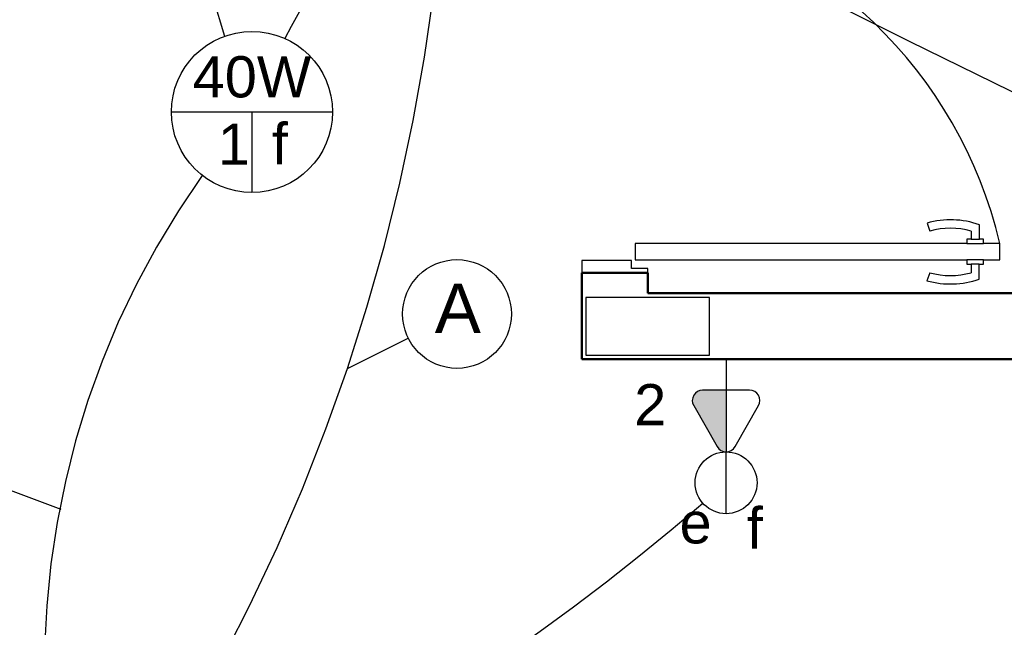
# Model space of a CAD drawing. Extents: x -98 to 248, y -55 to 13.
# Tile 15 of 117: x -5.07 to -2.68, y -31.06 to -29.59. Entities that reach past the tile are written whole.
import ezdxf
from ezdxf.enums import TextEntityAlignment as Align

# ---------------------------------------------------------------- set-up
doc = ezdxf.new("R2010")
doc.units = 0
doc.header["$LTSCALE"] = 0.01
doc.linetypes.add('ELETRODUTO_TETO', pattern=[1000, 1000, 0])
for name, color, linetype in [('ALVENARIA', 253, 'Continuous'), ('ELETRODUTO', 5, 'Continuous'), ('INDICACAO_BIT_FIACAO', 7, 'Continuous'), ('INDICACAO_CIRCUITO', 7, 'Continuous'), ('INDICACAO_INTERRUPTOR', 7, 'Continuous'), ('INDICACAO_POTENCIA', 7, 'Continuous'), ('INTERRUPTORES', 209, 'Continuous'), ('LINHA_DE_CHAMADA', 1, 'Continuous'), ('LUMINÁRIAS', 4, 'Continuous'), ('TOMADAS', 87, 'Continuous')]:
    doc.layers.add(name, color=color, linetype=linetype)
doc.layers.add('X_LIGACAO_VIRTUAL_OBJ', color=7, linetype='Continuous', plot=False)
doc.styles.add('Arial', font='arial.ttf', dxfattribs={"height": 0.1})

# ---------------------------------------------------------------- blocks, each defined once
blk = doc.blocks.new('BASE 1')
at = {"layer": 'ALVENARIA'}
for p, q in [((11.4674, -6.9094), (11.4742, -6.9289)), ((11.5942, -6.9489), (11.5942, -6.9136)), ((11.5742, -6.9489), (11.5642, -6.9489)), ((11.5642, -6.9489), (11.5642, -6.9589)), ((11.5742, -6.9289), (11.5742, -6.9489)), ((11.5742, -6.9489), (11.5942, -6.9489)), ((11.6042, -6.9489), (11.5942, -6.9489)), ((11.6042, -6.9589), (11.6042, -6.9489)), ((11.5642, -6.9589), (10.7596, -6.9589)), ((10.7596, -6.9589), (10.7596, -6.9989)), ((11.5642, -6.9589), (11.6042, -6.9589)), ((11.644, -6.9589), (11.6042, -6.9589)), ((11.644, -6.9989), (11.644, -6.9589)), ((10.7506, -7), (10.6299, -7)), ((10.6299, -7), (10.6299, -7.03)), ((10.7506, -7.02), (10.7506, -7)), ((10.7899, -7.02), (10.7506, -7.02)), ((10.7596, -6.9989), (11.564, -6.9989)), ((10.7899, -7.03), (10.7899, -7.02)), ((11.564, -6.9989), (11.564, -7.0089)), ((11.604, -6.9989), (11.564, -6.9989)), ((11.564, -7.0089), (11.574, -7.0089)), ((11.594, -7.0089), (11.574, -7.0089)), ((11.574, -7.0089), (11.574, -7.03)), ((11.594, -7.0089), (11.604, -7.0089)), ((11.594, -7.0453), (11.594, -7.0089)), ((11.604, -6.9989), (11.644, -6.9989)), ((11.604, -7.0089), (11.604, -6.9989)), ((10.6299, -7.03), (10.7899, -7.03)), ((11.474, -7.03), (11.4672, -7.0495))]:
    blk.add_line(p, q, dxfattribs=at)
at = {"layer": 'ALVENARIA', "lineweight": 50}
for p, q in [((10.6299, -7.03), (10.6299, -7.24)), ((10.6299, -7.03), (10.7899, -7.03)), ((10.7899, -7.08), (10.7899, -7.03)), ((11.69, -7.08), (10.7899, -7.08)), ((10.6299, -7.24), (11.8275, -7.24))]:
    blk.add_line(p, q, dxfattribs=at)
at = {"layer": 'ALVENARIA', "lineweight": 25}
for p, q in [((10.9399, -7.09), (10.6399, -7.09)), ((10.6399, -7.09), (10.6399, -7.23)), ((10.9399, -7.23), (10.9399, -7.09)), ((10.6399, -7.23), (10.9399, -7.23))]:
    blk.add_line(p, q, dxfattribs=at)
at = {"layer": 'ALVENARIA'}
for centre, radius, start, end in [((10.5846, -7.209), 1.0885, 13.2834, 79.1294), ((11.5242, -7.1119), 0.2103, 70.5614, 105.6714), ((11.5242, -7.1119), 0.1898, 74.7222, 105.2778), ((11.524, -6.847), 0.2103, 254.3286, 289.4386), ((11.524, -6.847), 0.1898, 254.7222, 285.2778)]:
    blk.add_arc(centre, radius, start, end, dxfattribs=at)
blk = doc.blocks.new('*U122', base_point=(-21885.7191, -13710.6764))
for p, q in [((-21885.9146, -13710.6764), (-21885.5236, -13710.6764)), ((-21885.7191, -13710.6764), (-21885.7191, -13710.8719))]:
    blk.add_line(p, q)
at = {"linetype": 'Continuous'}
blk.add_circle((-21885.7191, -13710.6764), 0.1955, dxfattribs=at)
blk = doc.blocks.new('*U134', base_point=(-21905.6834, -13730.0884))
blk.add_hatch(color=256).paths.add_polyline_path([(-21905.4714, -13730.1101, 0.269143), (-21905.4588, -13730.0884), (-21905.6084, -13730.0884), (-21905.6084, -13730.1453, 0.575867), (-21905.571, -13730.167)])
for p, q in [((-21905.4714, -13730.0667), (-21905.571, -13730.0098)), ((-21905.6084, -13730.0315), (-21905.6084, -13730.0884)), ((-21905.6834, -13730.0884), (-21905.6084, -13730.0884)), ((-21905.6084, -13730.0884), (-21905.6084, -13730.1453)), ((-21905.6084, -13730.0884), (-21905.4588, -13730.0884)), ((-21905.571, -13730.167), (-21905.4714, -13730.1101))]:
    blk.add_line(p, q)
for centre, start, end in [((-21905.5834, -13730.0315), 60.2551, 180), ((-21905.4838, -13730.0884), 299.7449, 60.2551), ((-21905.5834, -13730.1453), 180, 299.7449)]:
    blk.add_arc(centre, 0.025, start, end)
blk = doc.blocks.new('*U135', base_point=(-21895.6094, -13713.3485))
at = {"linetype": 'ByBlock'}
blk.add_lwpolyline([(-21895.6094, -13713.3485), (-21895.6093, -13713.3485)], dxfattribs=at)
blk = doc.blocks.new('*U186', base_point=(-21884.5639, -13710.2237))
at = {"linetype": 'ByBlock'}
blk.add_arc((-21885.44, -13712.9388), 2.853, 72.1159, 107.8841, dxfattribs=at)
blk = doc.blocks.new('*U189', base_point=(-21885.9, -13710.7597))
at = {"linetype": 'ByBlock'}
blk.add_arc((-21885.6159, -13706.0473), 4.721, 236.235, 266.55, dxfattribs=at)
blk = doc.blocks.new('*U190', base_point=(-21885.9, -13710.682))
at = {"linetype": 'ByBlock'}
blk.add_arc((-21887.0814, -13711.8363), 1.652, 44.3347, 62.612, dxfattribs=at)
blk = doc.blocks.new('*U129', base_point=(-21896.4151, -13715.7892))
blk.add_line((-21896.2651, -13715.7892), (-21896.4151, -13715.7892))
blk.add_circle((-21896.3401, -13715.7892), 0.075)

msp = doc.modelspace()

# ---------------------------------------------------------------- linework, layer by layer
at = {"layer": 'ELETRODUTO', "linetype": 'ELETRODUTO_TETO'}
for centre, radius, start, end in [((10.6715, -2.247), 30.576, 241.57169, 249.7652), ((-2.9426, -31.1639), 2.0691, 144.5809, 189.9149), ((-7.2815, -26.262), 5.9316, 295.15896, 310.68497)]:
    msp.add_arc(centre, radius, start, end, dxfattribs=at)
at = {"layer": 'LINHA_DE_CHAMADA'}
msp.add_line((-4.2768, -30.4332), (-4.1291, -30.3598), dxfattribs=at)
msp.add_lwpolyline([(-4.9708, -30.7757), (-5.2218, -30.6816), (-5.5148, -30.6816)], dxfattribs=at)
msp.add_circle((-4.0108, -30.3011), 0.132, dxfattribs=at)

# ---------------------------------------------------------------- block references
msp.add_blockref('BASE 1', (-14.338, -23.171))
at = {"layer": 'ELETRODUTO', "linetype": 'ELETRODUTO_TETO', "rotation": 90}
for name, p in [('*U186', (-4.5744, -27.8749)), ('*U189', (-4.0384, -29.211)), ('*U190', (-4.1161, -29.211))]:
    msp.add_blockref(name, p, dxfattribs=at)
at = {"layer": 'INTERRUPTORES', "rotation": 270}
msp.add_blockref('*U129', (-3.3581, -30.6357), dxfattribs=at)
at = {"layer": 'LUMINÁRIAS'}
msp.add_blockref('*U122', (-4.5081, -29.811), dxfattribs=at)
at = {"layer": 'TOMADAS', "rotation": 270}
msp.add_blockref('*U134', (-3.3581, -30.411), dxfattribs=at)
at = {"layer": 'X_LIGACAO_VIRTUAL_OBJ', "rotation": 270}
msp.add_blockref('*U135', (-3.3581, -30.6356), dxfattribs=at)

# ---------------------------------------------------------------- texts
at = {"layer": 'INDICACAO_BIT_FIACAO', "style": 'Arial'}
msp.add_text('A', height=0.12, dxfattribs=at).set_placement((-4.0088, -30.2272), align=Align.TOP_CENTER)
at = {"layer": 'INDICACAO_CIRCUITO', "style": 'Arial'}
for s, p in [('1', (-4.591, -29.9391)), ('2', (-3.5809, -30.5712))]:
    msp.add_text(s, height=0.1, dxfattribs=at).set_placement(p)
at = {"layer": 'INDICACAO_INTERRUPTOR', "style": 'Arial'}
for s, p in [('f', (-4.4595, -29.9382)), ('f', (-3.3077, -30.8707)), ('e', (-3.4708, -30.8578))]:
    msp.add_text(s, height=0.1, dxfattribs=at).set_placement(p)
at = {"layer": 'INDICACAO_POTENCIA', "linetype": 'Continuous', "style": 'Arial'}
msp.add_text('40W', height=0.1, dxfattribs=at).set_placement((-4.5081, -29.7256), align=Align.MIDDLE)

doc.saveas('drawing.dxf')
